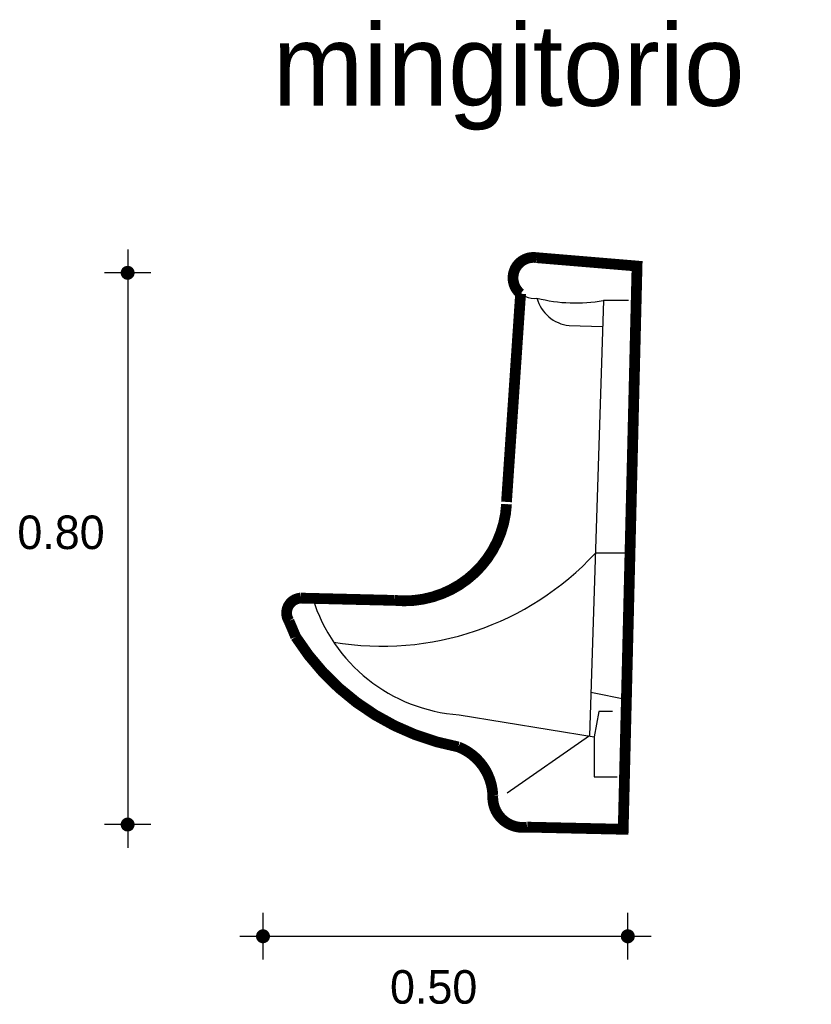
# Model space of a CAD drawing. Extents: x 4.2 to 5.31, y 3.38 to 4.75.
import ezdxf

# ---------------------------------------------------------------- set-up
doc = ezdxf.new("R2010")
doc.units = 0
doc.header["$MEASUREMENT"] = 0
for name, color, linetype in [('BORDE', 2, 'CONTINUOUS'), ('COTAS', 6, 'CONTINUOUS'), ('DIBUJO', 5, 'CONTINUOUS'), ('TEXTO', 4, 'CONTINUOUS')]:
    doc.layers.add(name, color=color, linetype=linetype)

msp = doc.modelspace()

# ---------------------------------------------------------------- linework, layer by layer
at = {"layer": 'BORDE', "const_width": 0.015}
msp.add_lwpolyline([(4.8836, 4.0721, -0.427024), (4.7272, 3.9381), (4.5963, 3.9413, 0.566385), (4.5803, 3.9094), (4.5897, 3.8873, 0.20832), (4.8166, 3.7339, -0.295391), (4.8645, 3.6669, 0.479057), (4.9124, 3.6222), (5.0463, 3.6192), (5.0656, 4.4039), (4.9255, 4.4156, 0.765165), (4.9032, 4.3653), (4.8836, 4.0753)], format="xyb", dxfattribs=at)
at = {"layer": 'COTAS'}
for p, q in [((4.3554, 4.427), (4.3554, 3.5933)), ((4.3878, 4.3945), (4.3229, 4.3945)), ((4.3878, 3.6258), (4.3229, 3.6258)), ((4.5441, 3.4377), (4.5441, 3.5026)), ((5.0527, 3.4377), (5.0527, 3.5026)), ((4.5116, 3.4701), (5.0852, 3.4701))]:
    msp.add_line(p, q, dxfattribs=at)
at = {"layer": 'COTAS', "const_width": 0.00974}
for points in [[(4.3505, 4.3945, 1), (4.3602, 4.3945, 1)], [(4.3505, 3.6258, 1), (4.3602, 3.6258, 1)], [(4.5392, 3.4701, 1), (4.5489, 3.4701, 1)], [(5.0478, 3.4701, 1), (5.0576, 3.4701, 1)]]:
    msp.add_lwpolyline(points, format="xyb", close=True, dxfattribs=at)
at = {"layer": 'DIBUJO'}
for p, q in [((4.9265, 4.4156), (5.0666, 4.4039)), ((5.0666, 4.4039), (5.0473, 3.6192)), ((4.8846, 4.0753), (4.9042, 4.3653)), ((5.0186, 4.356), (4.9992, 3.7493)), ((5.0538, 4.356), (5.0186, 4.356)), ((4.9708, 4.321), (5.0174, 4.3195)), ((5.0567, 4.0037), (5.0073, 4.0037)), ((4.7282, 3.9381), (4.5973, 3.9413)), ((4.5813, 3.9094), (4.5907, 3.8873)), ((5.0517, 3.7997), (5.0011, 3.8098)), ((4.8175, 3.7786), (5.0059, 3.7482)), ((5.0123, 3.7833), (5.0059, 3.7482)), ((5.0314, 3.7833), (5.0123, 3.7833)), ((4.9992, 3.7493), (4.8843, 3.6695)), ((5.0059, 3.7482), (5.0059, 3.6924)), ((5.0059, 3.6924), (5.0378, 3.6924)), ((4.9133, 3.6222), (5.0473, 3.6192))]:
    msp.add_line(p, q, dxfattribs=at)
for centre, radius, start, end in [((4.9221, 4.3874), 0.0285, 81.2017, 278.0247), ((4.9768, 4.3732), 0.0526, 195.3884, 263.4467), ((4.9796, 4.5686), 0.2161, 255.6612, 280.3872), ((4.7422, 4.08), 0.1426, 264.3352, 356.8297), ((4.7106, 4.279), 0.4048, 260.2954, 317.141), ((4.5988, 3.9206), 0.0208, 94.3665, 212.4728), ((4.8337, 4.0085), 0.2304, 197.0477, 265.9782), ((4.8802, 4.071), 0.3429, 212.4014, 259.4717), ((4.7897, 3.6634), 0.0758, 2.6423, 68.4691), ((4.9073, 3.6638), 0.042, 175.7998, 278.1881)]:
    msp.add_arc(centre, radius, start, end, dxfattribs=at)

# ---------------------------------------------------------------- texts
at = {"layer": 'COTAS'}
for s, p in [('0.80', (4.2016, 4.0096)), ('0.50', (4.7212, 3.3762))]:
    msp.add_text(s, height=0.04675, dxfattribs=at).set_placement(p)
at = {"layer": 'TEXTO'}
msp.add_text('mingitorio', height=0.11349, dxfattribs=at).set_placement((4.5576, 4.6272))

doc.saveas('drawing.dxf')
